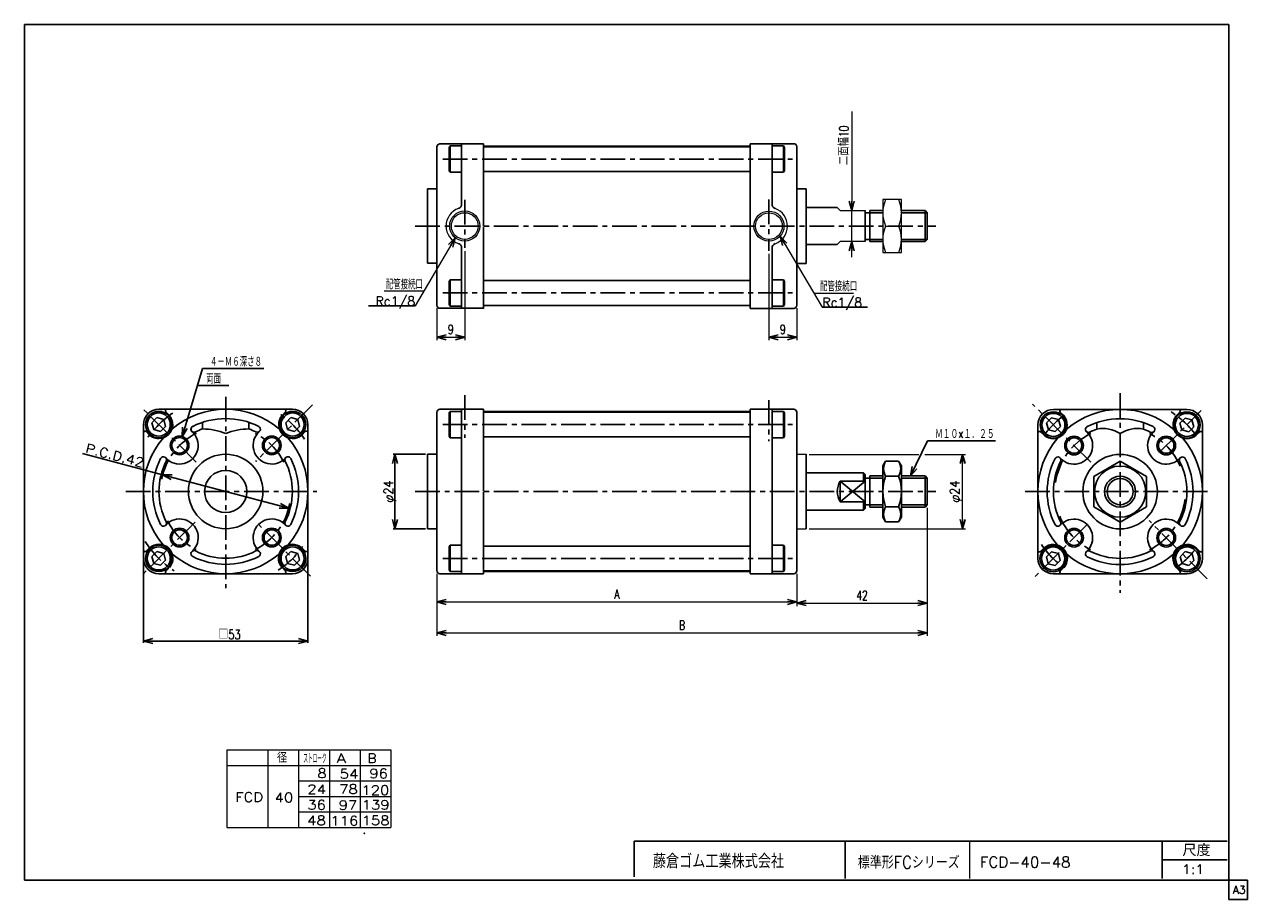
# Model space of a CAD drawing. Header units: millimetres. Extents: x -190 to 204, y -140 to 142.
import ezdxf
from ezdxf.enums import TextEntityAlignment as Align

# ---------------------------------------------------------------- set-up
doc = ezdxf.new("R2010")
doc.units = ezdxf.units.MM
doc.header["$LTSCALE"] = 0.25
doc.header["$PDSIZE"] = 1
doc.linetypes.add('CENTER', pattern=[50.8, 31.75, -6.35, 6.35, -6.35])
doc.layers.add('Layer0001', color=7, linetype='Continuous')
doc.layers.add('ZUWAKU', color=7, linetype='Continuous')
doc.styles.add('FdaStyle0', font='txt.shx', dxfattribs={"width": 0.714286, "bigfont": 'bigfont'})
doc.dimstyles.new('DaDimRotatedStyle', dxfattribs={"dimtxt": 3, "dimasz": 3.000002, "dimexe": 1, "dimexo": 1, "dimgap": 1, "dimtad": 3, "dimdsep": 46, "dimtxsty": 'FdaStyle0', "dimblk1": 'OPEN30', "dimblk2": 'OPEN30', "dimsah": 1, "dimcen": 0.09, "dimclrd": 4, "dimclre": 4, "dimclrt": 4, "dimadec": 0, "dimazin": 2, "dimtfac": 1, "dimtdec": 4, "dimtmove": 0, "dimatfit": 0, "dimfxl": 1, "dimarcsym": 0})

# ---------------------------------------------------------------- blocks, each defined once
blk = doc.blocks.new('_OPEN30')
at = {"color": 0, "linetype": 'ByBlock', "lineweight": -2}
for p, q in [((-1, 0.267949), (0, 0)), ((0, 0), (-1, -0.267949)), ((0, 0), (-1, 0))]:
    blk.add_line(p, q, dxfattribs=at)
blk = doc.blocks.new('DC_GROUP_Φ40 _1')
at = {"color": 4, "linetype": 'Continuous', "lineweight": 13}
for p, q in [((92.51, 85.04), (86.51, 85.04)), ((86.51, 85.04), (86.51, 68.04)), ((92.51, 68.04), (92.51, 85.04)), ((87.41, 76.54), (91.62, 76.54)), ((86.51, 68.04), (92.51, 68.04))]:
    blk.add_line(p, q, dxfattribs=at)
for centre, start, end in [((96.96, 80.79), 156.0093, 203.9907), ((82.07, 80.79), 336.0093, 23.9907), ((96.96, 72.29), 156.0093, 203.9907), ((82.07, 72.29), 336.0093, 23.9907)]:
    blk.add_arc(centre, 10.45, start, end, dxfattribs=at)
blk = doc.blocks.new('DA_IMAGEDIMGROUP_1')
at = {"color": 4, "linetype": 'Continuous', "lineweight": 13}
for p, q in [((76.49, 113.41), (76.49, 81.54)), ((76.49, 71.54), (76.49, 81.54)), ((76.49, 66.54), (76.49, 71.54))]:
    blk.add_line(p, q, dxfattribs=at)
at = {"color": 4, "xscale": 3.000002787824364, "yscale": 2.999989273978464}
for p, rotation in [((76.49, 81.54), 270), ((76.49, 71.54), 90)]:
    blk.add_blockref('_OPEN30', p, dxfattribs=dict(at, rotation=rotation))
at = {"color": 4, "insert": (75.49, 96.19), "char_height": 3, "width": 18.75, "attachment_point": 7, "rotation": 90, "style": 'FdaStyle0'}
blk.add_mtext('\\T1.00;二面幅10', dxfattribs=at)
blk = doc.blocks.new('*D3')
at = {"color": 4, "linetype": 'Continuous', "lineweight": 13}
for p, q in [((-57.18, -35.5), (-57.18, -45.57)), ((58.82, -35.53), (58.82, -45.57)), ((-57.18, -44.57), (58.82, -44.57))]:
    blk.add_line(p, q, dxfattribs=at)
at = {"color": 4, "xscale": 3.000002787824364, "yscale": 2.999989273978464}
for p, rotation in [((-57.18, -44.57), 180), ((58.82, -44.57), 360)]:
    blk.add_blockref('_OPEN30', p, dxfattribs=dict(at, rotation=rotation))
at = {"color": 4, "insert": (0.82, -43.57), "char_height": 3, "width": 6.75, "attachment_point": 8, "style": 'FdaStyle0'}
blk.add_mtext('\\T1.00;A', dxfattribs=at)
blk = doc.blocks.new('*D4')
at = {"color": 4, "linetype": 'Continuous', "lineweight": 13}
for p, q in [((100.82, -14.3), (100.82, -45.98)), ((58.82, -35.53), (58.82, -45.98)), ((58.82, -44.98), (100.82, -44.98))]:
    blk.add_line(p, q, dxfattribs=at)
at = {"color": 4, "xscale": 3.000002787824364, "yscale": 2.999989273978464}
for p, rotation in [((58.82, -44.98), 180), ((100.82, -44.98), 360)]:
    blk.add_blockref('_OPEN30', p, dxfattribs=dict(at, rotation=rotation))
at = {"color": 4, "insert": (79.82, -43.98), "char_height": 3, "width": 9.75, "attachment_point": 8, "style": 'FdaStyle0'}
blk.add_mtext('\\T1.00;42', dxfattribs=at)
blk = doc.blocks.new('*D5')
at = {"color": 4, "linetype": 'Continuous', "lineweight": 13}
for p, q in [((100.82, -14.3), (100.82, -55.57)), ((-57.18, -35.5), (-57.18, -55.57)), ((-57.18, -54.57), (100.82, -54.57))]:
    blk.add_line(p, q, dxfattribs=at)
at = {"color": 4, "xscale": 3.000002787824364, "yscale": 2.999989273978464}
for p, rotation in [((-57.18, -54.57), 180), ((100.82, -54.57), 360)]:
    blk.add_blockref('_OPEN30', p, dxfattribs=dict(at, rotation=rotation))
at = {"color": 4, "insert": (21.82, -53.57), "char_height": 3, "width": 6.75, "attachment_point": 8, "style": 'FdaStyle0'}
blk.add_mtext('\\T1.00;B', dxfattribs=at)
blk = doc.blocks.new('DC_GROUP_Φ40 _2')
at = {"color": 4, "linetype": 'Continuous', "lineweight": 13}
for p, q in [((62.82, 2.97), (98.1, 2.97)), ((100.03, 2.97), (113.18, 2.97)), ((112.18, -21.03), (112.18, 2.97)), ((62.82, -21.03), (113.18, -21.03))]:
    blk.add_line(p, q, dxfattribs=at)
at = {"color": 4, "xscale": 3.000002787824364, "yscale": 2.999989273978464}
for p, rotation in [((112.18, 2.97), 90), ((112.18, -21.03), 270)]:
    blk.add_blockref('_OPEN30', p, dxfattribs=dict(at, rotation=rotation))
at = {"color": 4, "style": 'FdaStyle0', "width": 0.75}
blk.add_text('φ24', height=3, rotation=90, dxfattribs=at).set_placement((111.18, -12.63), (111.18, -5.43), align=Align.FIT)
blk = doc.blocks.new('*D7')
at = {"color": 4, "linetype": 'Continuous', "lineweight": 13}
for p, q in [((-48.18, 68.49), (-48.18, 39.72)), ((-57.18, 50.04), (-57.18, 39.72)), ((-57.18, 40.72), (-48.18, 40.72))]:
    blk.add_line(p, q, dxfattribs=at)
at = {"color": 4, "xscale": 3.000002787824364, "yscale": 2.999989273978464}
for p, rotation in [((-57.18, 40.72), 180), ((-48.18, 40.72), 360)]:
    blk.add_blockref('_OPEN30', p, dxfattribs=dict(at, rotation=rotation))
at = {"color": 4, "insert": (-52.68, 41.72), "char_height": 3, "width": 6.75, "attachment_point": 8, "style": 'FdaStyle0'}
blk.add_mtext('\\T1.00;9', dxfattribs=at)
blk = doc.blocks.new('*D8')
at = {"color": 4, "linetype": 'Continuous', "lineweight": 13}
for p, q in [((49.82, 67.6), (49.82, 39.72)), ((58.82, 50.02), (58.82, 39.72)), ((49.82, 40.72), (58.82, 40.72))]:
    blk.add_line(p, q, dxfattribs=at)
at = {"color": 4, "xscale": 3.000002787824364, "yscale": 2.999989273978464}
for p, rotation in [((49.82, 40.72), 180), ((58.82, 40.72), 360)]:
    blk.add_blockref('_OPEN30', p, dxfattribs=dict(at, rotation=rotation))
at = {"color": 4, "insert": (54.32, 41.72), "char_height": 3, "width": 6.75, "attachment_point": 8, "style": 'FdaStyle0'}
blk.add_mtext('\\T1.00;9', dxfattribs=at)

msp = doc.modelspace()

# ---------------------------------------------------------------- linework, layer by layer
at = {"color": 4, "linetype": 'Continuous', "lineweight": 25}
for p, q in [((-49.177, 83.612), (-49.177, 103.041)), ((-42.177, 76.641), (-42.177, 103.066)), ((43.823, 76.641), (43.823, 103.066)), ((50.823, 83.586), (50.823, 103.066)), ((-53.177, 101.841), (-52.877, 102.361)), ((-53.177, 94.38), (-53.177, 101.841)), ((-52.877, 93.861), (-52.877, 102.361)), ((-49.177, 102.361), (-52.877, 102.361)), ((-42.177, 102.111), (43.823, 102.111)), ((50.823, 102.361), (54.523, 102.361)), ((54.523, 93.861), (54.523, 102.361)), ((54.823, 101.841), (54.523, 102.361)), ((54.823, 94.38), (54.823, 101.841)), ((-52.877, 93.861), (-53.177, 94.38)), ((-49.177, 93.861), (-52.877, 93.861)), ((-42.177, 94.111), (43.823, 94.111)), ((50.823, 93.861), (54.523, 93.861)), ((54.523, 93.861), (54.823, 94.38)), ((61.823, 82.541), (71.823, 82.541)), ((80.823, 71.541), (80.823, 81.541)), ((80.823, 80.841), (82.323, 80.841)), ((82.323, 81.541), (86.515, 81.541)), ((82.323, 81.541), (82.323, 71.535)), ((82.323, 80.841), (86.515, 80.841)), ((92.515, 81.541), (100.123, 81.541)), ((92.515, 80.841), (100.823, 80.841)), ((100.123, 81.541), (100.823, 80.841)), ((100.123, 81.541), (100.123, 71.541)), ((100.823, 80.841), (100.823, 72.241)), ((-42.177, 76.441), (-42.177, 50.015)), ((43.823, 76.441), (43.823, 49.967)), ((80.823, 72.241), (82.281, 72.241)), ((82.323, 72.241), (86.515, 72.241)), ((82.323, 71.541), (86.515, 71.541)), ((92.515, 72.241), (100.823, 72.241)), ((92.515, 71.541), (100.123, 71.541)), ((100.823, 72.241), (100.123, 71.541)), ((-49.177, 69.47), (-49.177, 50.041)), ((50.823, 69.444), (50.823, 50.015)), ((61.823, 70.541), (71.823, 70.541)), ((-52.877, 59.221), (-53.177, 58.701)), ((-52.877, 59.221), (-52.877, 50.721)), ((-49.177, 59.221), (-52.877, 59.221)), ((50.823, 59.221), (54.523, 59.221)), ((54.523, 59.221), (54.523, 50.721)), ((54.523, 59.221), (54.823, 58.701)), ((-53.177, 58.701), (-53.177, 51.24)), ((-42.177, 58.971), (43.823, 58.971)), ((54.823, 58.701), (54.823, 51.24)), ((-53.177, 51.24), (-52.877, 50.721)), ((54.823, 51.24), (54.523, 50.721)), ((-79.223, 50.846), (-64.126, 50.846)), ((-49.177, 50.721), (-52.877, 50.721)), ((-42.177, 50.971), (43.823, 50.971)), ((50.823, 50.721), (54.523, 50.721)), ((67.013, 50.436), (81.537, 50.436)), ((-139.207, 8.604), (-132.665, 30.629)), ((-132.665, 30.629), (-112.865, 30.629)), ((-134.285, 25.176), (-124.172, 25.176)), ((-53.177, 16.298), (-52.877, 16.818)), ((-53.177, 8.838), (-53.177, 16.298)), ((-52.877, 8.318), (-52.877, 16.818)), ((-49.177, 16.818), (-52.877, 16.818)), ((-49.177, -9.002), (-49.177, 17.498)), ((-42.177, -8.902), (-42.177, 17.523)), ((-42.177, 16.568), (43.823, 16.568)), ((43.823, -8.902), (43.823, 17.523)), ((50.823, -8.902), (50.823, 17.523)), ((50.823, 16.818), (54.523, 16.818)), ((54.523, 8.318), (54.523, 16.818)), ((54.823, 16.298), (54.523, 16.818)), ((54.823, 8.838), (54.823, 16.298)), ((-147.341, 14.796), (-148.974, 13.163)), ((-148.974, 13.163), (-148.377, 10.932)), ((-145.111, 14.198), (-147.341, 14.796)), ((-146.146, 10.334), (-144.513, 11.967)), ((-144.513, 11.967), (-145.111, 14.198)), ((-104.208, 14.796), (-105.841, 13.163)), ((-105.841, 13.163), (-105.243, 10.932)), ((-101.977, 14.198), (-104.208, 14.796)), ((-103.012, 10.334), (-101.379, 11.967)), ((-101.379, 11.967), (-101.977, 14.198)), ((140.885, 14.745), (139.252, 13.112)), ((139.252, 13.112), (139.85, 10.881)), ((143.116, 14.147), (140.885, 14.745)), ((142.081, 10.283), (143.714, 11.916)), ((143.714, 11.916), (143.116, 14.147)), ((183.857, 14.678), (182.224, 13.045)), ((182.224, 13.045), (182.822, 10.814)), ((186.088, 14.08), (183.857, 14.678)), ((185.053, 10.217), (186.686, 11.85)), ((186.686, 11.85), (186.088, 14.08)), ((-148.377, 10.932), (-146.146, 10.334)), ((-105.243, 10.932), (-103.012, 10.334)), ((-52.877, 8.318), (-53.177, 8.838)), ((-49.177, 8.318), (-52.877, 8.318)), ((-42.177, 8.568), (43.823, 8.568)), ((50.823, 8.318), (54.523, 8.318)), ((54.523, 8.318), (54.823, 8.838)), ((139.85, 10.881), (142.081, 10.283)), ((182.822, 10.814), (185.053, 10.217)), ((95.432, -4.002), (100.925, 7.366)), ((100.925, 7.366), (122.789, 7.366)), ((-145.48, -3.637), (-171.312, 3.19)), ((-60.777, 2.998), (-71.247, 2.998)), ((-70.647, 2.998), (-70.647, -21.002)), ((87.418, 0.813), (86.515, -0.752)), ((87.418, 0.808), (91.611, 0.808)), ((91.611, 0.813), (92.515, -0.752)), ((162.955, 0.762), (154.455, -4.145)), ((171.455, -4.145), (162.955, 0.762)), ((-145.48, -3.637), (-104.874, -14.367)), ((61.823, -3.002), (80.323, -3.002)), ((80.323, -3.002), (80.823, -3.502)), ((80.323, -3.002), (80.323, -5.702)), ((80.823, -14.502), (80.823, -3.502)), ((86.515, -17.252), (86.515, -0.752)), ((92.515, -17.252), (92.515, -0.752)), ((72.823, -5.702), (72.823, -12.302)), ((72.823, -5.702), (80.823, -5.702)), ((80.823, -5.702), (72.823, -12.302)), ((72.823, -5.702), (80.823, -12.302)), ((80.823, -4.702), (82.323, -4.702)), ((82.323, -4.002), (86.515, -4.002)), ((82.323, -4.002), (82.323, -14.007)), ((82.323, -4.702), (86.515, -4.702)), ((87.418, -4.094), (91.611, -4.094)), ((92.515, -4.002), (100.123, -4.002)), ((92.515, -4.702), (100.823, -4.702)), ((100.123, -4.002), (100.823, -4.702)), ((100.123, -4.002), (100.123, -14.002)), ((100.823, -4.702), (100.823, -13.302)), ((154.455, -4.145), (154.455, -13.96)), ((171.455, -13.96), (171.455, -4.145)), ((-49.177, -9.002), (-49.177, -35.502)), ((-42.177, -9.102), (-42.177, -35.527)), ((43.823, -9.102), (43.823, -35.576)), ((50.823, -9.102), (50.823, -35.527)), ((61.823, -15.002), (80.323, -15.002)), ((72.823, -12.302), (80.823, -12.302)), ((80.323, -15.002), (80.323, -12.302)), ((80.323, -15.002), (80.823, -14.502)), ((80.823, -13.302), (82.281, -13.302)), ((82.323, -13.302), (86.515, -13.302)), ((82.323, -14.002), (86.515, -14.002)), ((87.366, -13.909), (91.611, -13.909)), ((92.515, -13.302), (100.823, -13.302)), ((92.515, -14.002), (100.123, -14.002)), ((100.823, -13.302), (100.123, -14.002)), ((154.455, -13.96), (162.955, -18.868)), ((162.955, -18.868), (171.455, -13.96)), ((87.418, -18.817), (86.515, -17.252)), ((91.611, -18.817), (87.418, -18.817)), ((91.611, -18.817), (92.515, -17.252)), ((-60.777, -21.002), (-71.247, -21.002)), ((-52.877, -26.322), (-53.177, -26.842)), ((-53.177, -26.842), (-53.177, -34.302)), ((-52.877, -26.322), (-52.877, -34.822)), ((-49.177, -26.322), (-52.877, -26.322)), ((-42.177, -26.572), (43.823, -26.572)), ((50.823, -26.322), (54.523, -26.322)), ((54.523, -26.322), (54.523, -34.822)), ((54.523, -26.322), (54.823, -26.842)), ((54.823, -26.842), (54.823, -34.302)), ((-151.677, -31.102), (-151.677, -57.786)), ((-147.341, -28.338), (-148.974, -29.971)), ((-148.974, -29.971), (-148.377, -32.202)), ((-145.111, -28.936), (-147.341, -28.338)), ((-146.146, -32.799), (-144.513, -31.166)), ((-144.513, -31.166), (-145.111, -28.936)), ((-104.208, -28.338), (-105.841, -29.971)), ((-105.841, -29.971), (-105.243, -32.202)), ((-101.977, -28.936), (-104.208, -28.338)), ((-103.012, -32.799), (-101.379, -31.166)), ((-101.379, -31.166), (-101.977, -28.936)), ((-98.677, -31.102), (-98.677, -57.786)), ((140.857, -28.416), (139.224, -30.049)), ((139.224, -30.049), (139.822, -32.28)), ((143.088, -29.014), (140.857, -28.416)), ((142.053, -32.878), (143.686, -31.245)), ((143.686, -31.245), (143.088, -29.014)), ((183.924, -28.389), (182.291, -30.022)), ((182.291, -30.022), (182.889, -32.252)), ((186.155, -28.986), (183.924, -28.389)), ((185.12, -32.85), (186.753, -31.217)), ((186.753, -31.217), (186.155, -28.986)), ((-148.377, -32.202), (-146.146, -32.799)), ((-105.243, -32.202), (-103.012, -32.799)), ((-53.177, -34.302), (-52.877, -34.822)), ((-49.177, -34.822), (-52.877, -34.822)), ((-42.177, -34.572), (43.823, -34.572)), ((50.823, -34.822), (54.523, -34.822)), ((54.823, -34.302), (54.523, -34.822)), ((139.822, -32.28), (142.053, -32.878)), ((182.889, -32.252), (185.12, -32.85)), ((-151.677, -57.186), (-98.677, -57.186))]:
    msp.add_line(p, q, dxfattribs=at)
at = {"color": 4, "linetype": 'Continuous', "lineweight": 13}
for p, q in [((43.823, 102.291), (-42.177, 102.291)), ((71.823, 82.541), (72.823, 81.541)), ((72.823, 81.541), (80.823, 81.541)), ((86.515, 81.541), (86.515, 71.541)), ((-51.2, 72.751), (-64.126, 50.846)), ((53.392, 73.231), (67.013, 50.436)), ((71.823, 70.541), (72.823, 71.541)), ((80.823, 71.541), (72.823, 71.541)), ((-61.344, 55.561), (-74.144, 55.561)), ((64.318, 54.946), (77.118, 54.946)), ((43.823, 50.791), (-42.177, 50.791)), ((43.823, 16.748), (-42.177, 16.748)), ((58.823, 2.998), (61.823, 2.998)), ((58.823, -21.002), (61.823, -21.002)), ((-42.177, -34.752), (43.823, -34.752)), ((-124.788, -92.276), (-71.983, -92.276)), ((-124.788, -92.276), (-124.788, -117.276)), ((-111.578, -92.276), (-111.578, -117.276)), ((-101.679, -92.276), (-101.679, -117.276)), ((-91.781, -92.276), (-91.781, -117.276)), ((-81.882, -92.276), (-81.882, -117.276)), ((-71.983, -92.276), (-71.983, -117.276)), ((-124.788, -97.276), (-71.983, -97.276)), ((-101.679, -102.276), (-71.983, -102.276)), ((-101.656, -107.276), (-71.983, -107.276)), ((-101.679, -112.276), (-71.983, -112.276)), ((-124.788, -117.276), (-71.983, -117.276))]:
    msp.add_line(p, q, dxfattribs=at)
at = {"color": 4, "linetype": 'CENTER', "lineweight": 25}
for p, q in [((-55.249, 98.111), (57.66, 98.111)), ((49.823, 85.061), (49.823, 68.6)), ((-64.154, 76.541), (103.581, 76.541)), ((-55.249, 54.971), (57.66, 54.971)), ((49.823, 20.473), (49.823, 7.192)), ((162.955, 22.662), (162.955, -41.677)), ((175.683, 3.675), (189.104, 17.096)), ((-55.249, 12.568), (57.66, 12.568)), ((-157.341, -9.002), (-95.838, -9.002)), ((-64.154, -9.002), (103.581, -9.002)), ((132.355, -9.002), (191.994, -9.002)), ((-55.249, -30.572), (57.66, -30.572))]:
    msp.add_line(p, q, dxfattribs=at)
at = {"color": 4, "linetype": 'Continuous', "lineweight": 13}
for centre, radius in [((-48.177, 76.541), 4.848), ((-48.177, 76.541), 4.298), ((49.823, 76.515), 4.85), ((49.823, 76.515), 4.3)]:
    msp.add_circle(centre, radius, dxfattribs=at)
at = {"color": 4, "linetype": 'Continuous', "lineweight": 25}
for centre, radius in [((-146.744, 12.565), 4.25), ((-146.744, 12.565), 3.73), ((-103.61, 12.565), 4.25), ((-103.61, 12.565), 3.73), ((141.455, 12.447), 4.25), ((141.455, 12.447), 3.73), ((184.455, 12.447), 4.25), ((184.455, 12.447), 3.73), ((162.955, -9.053), 8.25), ((162.955, -9.053), 5), ((162.955, -9.053), 4.2), ((-146.744, -30.569), 4.25), ((-146.744, -30.569), 3.73), ((-103.61, -30.569), 4.25), ((-103.61, -30.569), 3.73), ((141.388, -30.619), 4.25), ((141.388, -30.619), 3.73), ((184.522, -30.619), 4.25), ((184.522, -30.619), 3.73)]:
    msp.add_circle(centre, radius, dxfattribs=at)
for centre, radius, start, end in [((-50.677, 83.612), 1.5, 289.47122, 0), ((52.323, 83.586), 1.5, 180, 250.52878), ((-50.677, 69.47), 1.5, 0, 70.52878), ((52.323, 69.444), 1.5, 109.47122, 180), ((-132.677, -8.852), 20, 67.97569, 90), ((-117.677, -8.852), 20, 90, 112.02431), ((157.44, 1.296), 10, 56.52808, 101.44761), ((168.47, 1.296), 10, 78.55239, 123.47192), ((91.668, -1.641), 4.907, 150.00001, 209.99999), ((87.361, -1.641), 4.907, 330.00001, 29.99999), ((77.768, -9.002), 5.945, 146.2832, 213.7168), ((100.294, -9.002), 13.779, 159.136, 200.864), ((78.736, -9.002), 13.779, 339.136, 20.864), ((91.668, -16.363), 4.907, 150.00001, 209.99999), ((87.361, -16.363), 4.907, 330.00001, 29.99999)]:
    msp.add_arc(centre, radius, start, end, dxfattribs=at)
at = {"color": 4, "linetype": 'Continuous', "lineweight": 13}
for centre, start, end in [((-48.177, 76.541), 109.47122, 250.52878), ((49.823, 76.515), 289.47122, 70.52878)]:
    msp.add_arc(centre, 6, start, end, dxfattribs=at)
at = {"color": 4, "linetype": 'CENTER', "lineweight": 25}
msp.add_arc((-125.177, -9.002), 30.5, 211.79795, 237.02351, dxfattribs=at)
at = {"color": 5, "linetype": 'Continuous'}
msp.add_point((-80.516, -119.164), dxfattribs=at)
at = {"layer": 'Layer0001', "color": 4, "linetype": 'Continuous', "lineweight": 25}
for p, q in [((-56.177, 103.041), (-42.627, 103.041)), ((-56.177, 103.041), (-42.177, 103.041)), ((57.823, 103.066), (43.823, 103.066)), ((-57.177, 102.041), (-57.177, 88.541)), ((-57.177, 76.541), (-57.177, 102.041)), ((58.823, 102.066), (58.823, 76.541)), ((58.823, 102.015), (58.823, 88.515)), ((-60.177, 88.541), (-60.177, 64.541)), ((-60.177, 88.541), (-57.177, 88.541)), ((61.823, 88.566), (58.823, 88.566)), ((61.823, 88.515), (58.823, 88.515)), ((61.823, 76.541), (61.823, 88.566)), ((61.823, 88.515), (61.823, 82.541)), ((-57.177, 76.541), (-57.177, 51.041)), ((58.823, 51.015), (58.823, 76.541)), ((61.823, 76.541), (61.823, 64.515)), ((-60.177, 64.541), (-57.177, 64.541)), ((61.823, 64.515), (58.823, 64.515)), ((-56.177, 50.041), (-42.177, 50.041)), ((57.823, 50.015), (43.823, 50.015)), ((-146.677, 17.498), (-103.677, 17.498)), ((-144.459, 16.645), (-143.326, 15.511)), ((-107.028, 15.511), (-105.894, 16.645)), ((-57.177, 16.498), (-57.177, 2.998)), ((-57.177, -9.002), (-57.177, 16.498)), ((-56.177, 17.498), (-42.627, 17.498)), ((-56.177, 17.498), (-42.177, 17.498)), ((57.823, 17.523), (43.823, 17.523)), ((57.823, 17.523), (43.823, 17.523)), ((57.823, 17.523), (43.823, 17.523)), ((58.823, 16.523), (58.823, -9.002)), ((58.823, 16.473), (58.823, 2.973)), ((141.455, 17.447), (184.455, 17.447)), ((143.673, 16.594), (144.806, 15.46)), ((181.104, 15.46), (182.238, 16.594)), ((-151.677, 12.498), (-151.677, -30.502)), ((-132.677, 13.269), (-132.677, 11.148)), ((-117.677, 13.269), (-117.677, 11.148)), ((-98.677, 12.498), (-98.677, -30.502)), ((136.455, 12.447), (136.455, -30.553)), ((155.455, 13.218), (155.455, 11.097)), ((170.455, 13.218), (170.455, 11.097)), ((189.455, 12.447), (189.455, -30.553)), ((-150.823, 10.281), (-149.691, 9.148)), ((-100.664, 9.147), (-99.53, 10.281)), ((137.309, 10.23), (138.441, 9.097)), ((187.468, 9.096), (188.602, 10.23)), ((-60.177, 2.998), (-60.177, -21.002)), ((-60.177, 2.998), (-57.177, 2.998)), ((61.823, 2.998), (61.823, -3.002)), ((61.823, -9.002), (61.823, 2.973)), ((-57.177, -9.002), (-57.177, -34.502)), ((58.823, -34.527), (58.823, -9.002)), ((61.823, -9.002), (61.823, -21.027)), ((-60.177, -21.002), (-57.177, -21.002)), ((-150.823, -28.284), (-149.69, -27.151)), ((-100.664, -27.151), (-99.53, -28.284)), ((137.309, -28.335), (138.442, -27.201)), ((187.468, -27.201), (188.602, -28.335)), ((-144.459, -34.648), (-143.474, -33.663)), ((-107.028, -33.515), (-105.894, -34.648)), ((143.673, -34.699), (144.658, -33.714)), ((181.104, -33.565), (182.238, -34.699)), ((-146.677, -35.502), (-103.677, -35.502)), ((-56.177, -35.502), (-42.177, -35.502)), ((57.823, -35.527), (43.823, -35.527)), ((141.455, -35.553), (184.455, -35.553))]:
    msp.add_line(p, q, dxfattribs=at)
at = {"layer": 'Layer0001', "color": 4, "linetype": 'CENTER', "lineweight": 25}
for p, q in [((-48.177, 84.945), (-48.177, 69.487)), ((-125.177, 21.498), (-125.177, -40.164)), ((-48.177, 22.028), (-48.177, 8.306)), ((-134.658, 0.479), (-152.191, 18.012)), ((-97.248, 18.927), (-115.478, 0.697)), ((153.474, 0.428), (134.733, 19.17)), ((-135.04, -18.865), (-152.425, -36.25)), ((-97.899, -36.28), (-115.851, -18.328)), ((152.349, -19.659), (135.563, -36.445)), ((191.008, -37.105), (172.281, -18.378))]:
    msp.add_line(p, q, dxfattribs=at)
at = {"layer": 'Layer0001', "color": 4, "linetype": 'Continuous', "lineweight": 25}
for centre, radius in [((-140.026, 5.847), 3), ((-140.026, 5.847), 2.5), ((-110.328, 5.847), 3), ((-110.328, 5.847), 2.5), ((148.106, 5.797), 3), ((148.106, 5.797), 2.5), ((177.804, 5.797), 3), ((177.804, 5.797), 2.5), ((-125.177, -9.002), 12), ((162.955, -9.053), 12), ((-125.177, -9.002), 6.8), ((-140.026, -23.851), 3), ((-140.026, -23.851), 2.5), ((-110.328, -23.851), 3), ((-110.328, -23.851), 2.5), ((148.106, -23.902), 3), ((148.106, -23.902), 2.5), ((177.804, -23.902), 3), ((177.804, -23.902), 2.5)]:
    msp.add_circle(centre, radius, dxfattribs=at)
for centre, radius, start, end in [((-56.177, 102.041), 1, 90, 180), ((-56.177, 102.041), 1, 90, 180), ((57.823, 102.066), 1, 0, 90), ((-56.177, 51.041), 1, 180, 270), ((57.823, 51.015), 1, 270, 0), ((-146.677, 12.498), 5, 90, 180), ((-144.106, 16.998), 0.5, 90, 225), ((-125.177, -9.002), 26.5, 49.15565, 130.84435), ((-106.248, 16.998), 0.5, 315, 90), ((-103.677, 12.498), 5, 0, 90), ((-56.177, 16.498), 1, 90, 180), ((-56.177, 16.498), 1, 90, 180), ((57.823, 16.523), 1, 0, 90), ((57.823, 16.523), 1, 0, 90), ((57.823, 16.523), 1, 0, 90), ((141.455, 12.447), 5, 90, 180), ((144.026, 16.947), 0.5, 90, 225), ((162.955, -9.053), 26.5, 49.15565, 130.84435), ((181.884, 16.947), 0.5, 315, 90), ((184.455, 12.447), 5, 0, 90), ((-146.744, 12.565), 4.5, 229.23058, 40.76942), ((-135.358, 11.063), 1, 107.28383, 296.90247), ((-135.358, 11.063), 1, 107.28383, 304.19713), ((-135.358, 11.063), 1, 116.90247, 304.19713), ((-125.177, -9.002), 23.5, 63.09753, 116.90247), ((-114.996, 11.063), 1, 243.09753, 63.09753), ((-103.61, 12.565), 4.5, 139.24222, 310.76942), ((141.388, 12.514), 4.5, 229.23058, 40.76942), ((152.775, 11.012), 1, 107.28383, 296.90247), ((152.775, 11.012), 1, 107.28383, 304.19713), ((152.775, 11.012), 1, 116.90247, 304.19713), ((162.955, -9.053), 23.5, 63.09753, 116.90247), ((173.136, 11.012), 1, 243.09753, 63.09753), ((184.522, 12.514), 4.5, 139.24222, 310.76942), ((-151.177, 9.927), 0.5, 45, 180), ((-125.177, -9.002), 26.5, 139.15565, 220.48704), ((-140.026, 5.847), 6, 221.83153, 49.67269), ((-125.177, -9.002), 21.5, 110.41621, 116.90247), ((-125.177, -9.002), 21.5, 63.09753, 69.58379), ((-110.328, 5.847), 6, 131.83153, 319.01513), ((-125.177, -9.002), 26.5, 319.51296, 40.84435), ((-99.177, 9.927), 0.5, 0, 135), ((136.955, 9.876), 0.5, 45, 180), ((162.955, -9.053), 26.5, 139.15565, 220.48704), ((148.106, 5.797), 6, 221.83153, 49.67269), ((162.955, -9.053), 21.5, 110.41621, 116.90247), ((162.955, -9.053), 21.5, 63.09753, 69.58379), ((177.804, 5.797), 6, 131.83153, 319.01513), ((162.955, -9.053), 26.5, 319.51296, 40.84435), ((188.955, 9.876), 0.5, 0, 135), ((-125.177, -9.002), 23.5, 153.09753, 206.90247), ((-125.177, -9.002), 21.5, 153.09753, 206.90247), ((-145.242, 1.179), 1, 333.09753, 153.09753), ((-105.112, 1.179), 1, 26.90247, 217.5756), ((-125.177, -9.002), 21.5, 333.09753, 26.90247), ((-125.177, -9.002), 23.5, 333.09753, 26.90247), ((162.955, -9.053), 23.5, 153.09753, 206.90247), ((162.955, -9.053), 21.5, 153.09753, 206.90247), ((142.89, 1.128), 1, 333.09753, 153.09753), ((183.02, 1.128), 1, 26.90247, 217.5756), ((162.955, -9.053), 21.5, 333.09753, 26.90247), ((162.955, -9.053), 23.5, 333.09753, 26.90247), ((-145.242, -19.183), 1, 206.90247, 26.90247), ((-140.026, -23.851), 6, 311.83153, 138.16847), ((-110.328, -23.851), 6, 41.83153, 228.16847), ((-105.112, -19.183), 1, 153.09753, 333.09753), ((-105.112, -19.183), 1, 153.09753, 333.09753), ((142.89, -19.233), 1, 206.90247, 26.90247), ((148.106, -23.902), 6, 311.83153, 138.16847), ((177.804, -23.902), 6, 41.83153, 228.16847), ((183.02, -19.233), 1, 153.09753, 333.09753), ((183.02, -19.233), 1, 153.09753, 333.09753), ((-146.677, -30.502), 4.5, 318.03737, 131.95492), ((-103.677, -30.502), 4.5, 48.03737, 221.96263), ((141.455, -30.553), 4.5, 318.03737, 131.95492), ((184.455, -30.553), 4.5, 48.03737, 221.96263), ((-151.177, -27.931), 0.5, 180, 315), ((-146.677, -30.502), 5, 180, 270), ((-125.177, -9.002), 26.5, 229.51296, 310.48704), ((-135.358, -29.067), 1, 63.09753, 243.09753), ((-125.177, -9.002), 23.5, 243.09753, 296.90247), ((-125.177, -9.002), 21.5, 243.09753, 296.90247), ((-114.996, -29.067), 1, 296.90247, 116.90247), ((-103.677, -30.502), 5, 270, 0), ((-99.177, -27.931), 0.5, 225, 0), ((136.955, -27.982), 0.5, 180, 315), ((141.455, -30.553), 5, 180, 270), ((162.955, -9.053), 26.5, 229.51296, 310.48704), ((152.775, -29.118), 1, 63.09753, 243.09753), ((162.955, -9.053), 23.5, 243.09753, 296.90247), ((162.955, -9.053), 21.5, 243.09753, 296.90247), ((173.136, -29.118), 1, 296.90247, 116.90247), ((184.455, -30.553), 5, 270, 0), ((188.955, -27.982), 0.5, 225, 0), ((-144.106, -35.002), 0.5, 135, 270), ((-106.248, -35.002), 0.5, 270, 45), ((-56.177, -34.502), 1, 180, 270), ((57.823, -34.527), 1, 270, 0), ((144.026, -35.053), 0.5, 135, 270), ((181.884, -35.053), 0.5, 270, 45)]:
    msp.add_arc(centre, radius, start, end, dxfattribs=at)
at = {"layer": 'Layer0001', "color": 4, "linetype": 'CENTER', "lineweight": 25}
for centre, radius, start, end in [((-125.177, -9.002), 30.5, 123.99585, 146.24456), ((-125.177, -9.002), 30.5, 33.48608, 57.18122), ((162.955, -9.053), 30.5, 36.51555, 60.32556), ((162.955, -9.053), 30.5, 126.60707, 143.48394), ((-125.177, -9.002), 21, 116.49484, 169.18501), ((-125.177, -9.002), 21, 26.90247, 63.09753), ((162.955, -9.053), 21, 116.56423, 171.81573), ((162.955, -9.053), 21, 23.04299, 63.09753), ((162.955, -9.053), 21, 296.90247, 356.08534), ((-125.177, -9.002), 21, 296.90247, 349.45869), ((-125.177, -9.002), 21, 206.90247, 243.09753), ((162.955, -9.053), 21, 202.25226, 243.09753), ((-125.177, -9.002), 30.5, 303.59198, 326.49928), ((162.955, -9.053), 30.5, 213.8756, 233.47244), ((162.955, -9.053), 30.5, 306.51555, 323.48445)]:
    msp.add_arc(centre, radius, start, end, dxfattribs=at)
at = {"layer": 'ZUWAKU', "color": 5, "linetype": 'Continuous', "lineweight": 25}
for p, q in [((-190, -134.25), (-190, 141.5)), ((198, 141.5), (-190, 141.5)), ((198, -140.5), (198, 141.5)), ((204, -134.25), (-190, -134.25)), ((204, -140.5), (204, -134.25)), ((198, -140.5), (204, -140.5))]:
    msp.add_line(p, q, dxfattribs=at)
at = {"layer": 'ZUWAKU', "color": 4, "linetype": 'Continuous', "lineweight": 25}
for p, q in [((6.412, -121.739), (197.412, -121.739)), ((6.412, -133.203), (6.412, -121.739)), ((74.412, -121.739), (74.412, -133.739)), ((176.547, -133.739), (176.547, -121.739)), ((176.547, -127.739), (197.412, -127.739))]:
    msp.add_line(p, q, dxfattribs=at)
at = {"layer": 'ZUWAKU', "color": 4, "linetype": 'Continuous', "lineweight": 13}
msp.add_line((114.412, -121.739), (114.412, -133.739), dxfattribs=at)

# ---------------------------------------------------------------- block references
at = {"linetype": 'Continuous'}
for name in ['DA_IMAGEDIMGROUP_1', 'DC_GROUP_Φ40 _1', 'DC_GROUP_Φ40 _2']:
    msp.add_blockref(name, (0, 0), dxfattribs=at)
at = {"color": 4, "xscale": 3.000002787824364, "yscale": 2.999989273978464}
for p, rotation in [((-51.2, 72.751), 59.45644201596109), ((53.392, 73.231), 120.8607178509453), ((-139.207, 8.604), 253.4571797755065), ((-70.647, 2.998), 90), ((-145.48, -3.637), 165.1972531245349), ((95.432, -4.002), 244.2076139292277), ((-104.874, -14.367), 345.1972531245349), ((-70.647, -21.002), 270), ((-151.677, -57.186), 180), ((-98.677, -57.186), 360)]:
    msp.add_blockref('_OPEN30', p, dxfattribs=dict(at, rotation=rotation))

# ---------------------------------------------------------------- texts
at = {"color": 4, "style": 'FdaStyle0'}
for s, height, width, p, p2 in [('配管接続口', 3, 0.666667, (-73.621, 56.161), (-61.621, 56.161)), ('配管接続口', 3, 0.666667, (66.243, 55.546), (78.243, 55.546)), ('Rc1/8', 3, 0.810127, (-76.926, 50.846), (-64.126, 50.846)), ('Rc1/8', 3, 0.810127, (67.013, 50.436), (79.813, 50.436)), ('４－Ｍ６深さ８', 3, 0.666667, (-130.265, 31.229), (-113.465, 31.229)), ('両面', 3, 0.666667, (-131.485, 25.776), (-126.685, 25.776)), ('Ｍ１０×１．２５', 3, 0.666667, (103.325, 7.966), (122.525, 7.966)), ('□53', 3, 0.75, (-127.577, -56.586), (-120.377, -56.586)), ('   径', 3, 0.952381, (-117.365, -96.359), (-105.365, -96.359)), ('ストローク', 3, 0.416667, (-100.18, -96.61), (-92.68, -96.61)), ('標準形FCシリーズ', 4, 0.727273, (78.472, -130.526), (111.272, -130.526)), ('FCD-40-48', 3.5, 0.822535, (117.782, -130.189), (146.982, -130.189)), ('1:1', 3, 0.8, (182.847, -132.239), (190.047, -132.239))]:
    msp.add_text(s, height=height, dxfattribs=dict(at, width=width)).set_placement(p, p2, align=Align.FIT)
for s, rotation, width, p, p2 in [('P.C.D.42', -14.80275, 0.8, (-170.578, 3.617), (-152.015, -1.289)), ('φ24', 90, 0.75, (-71.247, -12.602), (-71.247, -5.402))]:
    msp.add_text(s, height=3, rotation=rotation, dxfattribs=dict(at, width=width)).set_placement(p, p2, align=Align.FIT)
for s, p, p2 in [('A', (-89.454, -96.486), (-86.454, -96.486)), ('B', (-79.555, -96.486), (-76.555, -96.486)), ('8', (-95.637, -101.312), (-92.637, -101.312)), ('54', (-88.467, -101.486), (-82.467, -101.486)), ('96', (-78.92, -101.38), (-72.92, -101.38)), ('FCD', (-122.106, -108.986), (-113.106, -108.986)), ('40', (-109.418, -109.119), (-103.418, -109.119)), ('24', (-98.879, -106.486), (-92.879, -106.486)), ('78', (-88.639, -106.414), (-82.639, -106.414)), ('120', (-81.441, -106.753), (-72.441, -106.753)), ('36', (-98.906, -111.486), (-92.906, -111.486)), ('97', (-88.791, -111.587), (-82.791, -111.587)), ('139', (-81.379, -111.486), (-72.379, -111.486)), ('48', (-98.906, -116.486), (-92.906, -116.486)), ('116', (-91.449, -116.587), (-82.449, -116.587)), ('158', (-81.379, -116.486), (-72.379, -116.486))]:
    msp.add_text(s, height=3, dxfattribs=at).set_placement(p, p2, align=Align.FIT)
at = {"layer": 'ZUWAKU', "color": 4, "style": 'FdaStyle0'}
for s, height, width, p, p2 in [('藤倉ゴム工業株式会社', 4.5, 0.652778, (12.424, -130.396), (54.724, -130.396)), ('尺度', 3.8, 0.749175, (183.027, -126.519), (192.107, -126.519))]:
    msp.add_text(s, height=height, dxfattribs=dict(at, width=width)).set_placement(p, p2, align=Align.FIT)
at = {"layer": 'ZUWAKU', "color": 7, "style": 'FdaStyle0', "width": 0.8}
msp.add_text('A3', height=2.5, dxfattribs=at).set_placement((199.307, -138.625), (203.307, -138.625), align=Align.FIT)

# ---------------------------------------------------------------- dimensions: what is measured, and where the dimension line sits
at = {"linetype": 'Continuous', "lineweight": 13}
for base, p1, p2, picture, middle in [((-48.177, 40.721), (-57.177, 51.041), (-48.177, 69.487), '*D7', (-52.677, 40.721)), ((58.823, 40.721), (49.823, 68.6), (58.823, 51.015), '*D8', (54.323, 40.721)), ((100.823, -44.984), (58.823, -34.527), (100.823, -13.302), '*D4', (79.823, -44.984))]:
    dim = msp.add_linear_dim(base=base, p1=p1, p2=p2, dimstyle='DaDimRotatedStyle', override={"dimtxt": 3, "dimasz": 3.000002, "dimexe": 1, "dimexo": 1, "dimgap": 1, "dimtad": 3, "dimtih": 0, "dimtoh": 0, "dimdec": 2, "dimzin": 8, "dimtxsty": 'FdaStyle0', "dimblk1": 'OPEN30', "dimblk2": 'OPEN30', "dimsah": 1, "dimclrd": 4, "dimclre": 4, "dimclrt": 4, "dimazin": 2, "dimtofl": 1, "dimatfit": 0, "dimtolj": 0, "dimtzin": 8}, dxfattribs=at)
    dim.commit()
    dim.dimension.update_dxf_attribs({"geometry": picture, "text_midpoint": middle})
for base, p2, text, picture, middle in [((100.823, -54.572), (100.823, -13.302), 'B', '*D5', (21.823, -54.572)), ((58.823, -44.572), (58.823, -34.527), 'A', '*D3', (0.823, -44.572))]:
    dim = msp.add_linear_dim(base=base, p1=(-57.177, -34.502), p2=p2, text=text, dimstyle='DaDimRotatedStyle', override={"dimtxt": 3, "dimasz": 3.000002, "dimexe": 1, "dimexo": 1, "dimgap": 1, "dimtad": 3, "dimtih": 0, "dimtoh": 0, "dimdec": 2, "dimzin": 8, "dimtxsty": 'FdaStyle0', "dimblk1": 'OPEN30', "dimblk2": 'OPEN30', "dimsah": 1, "dimclrd": 4, "dimclre": 4, "dimclrt": 4, "dimazin": 2, "dimtofl": 1, "dimatfit": 0, "dimtolj": 0, "dimtzin": 8}, dxfattribs=at)
    dim.commit()
    dim.dimension.update_dxf_attribs({"geometry": picture, "text_midpoint": middle})

doc.saveas('drawing.dxf')
